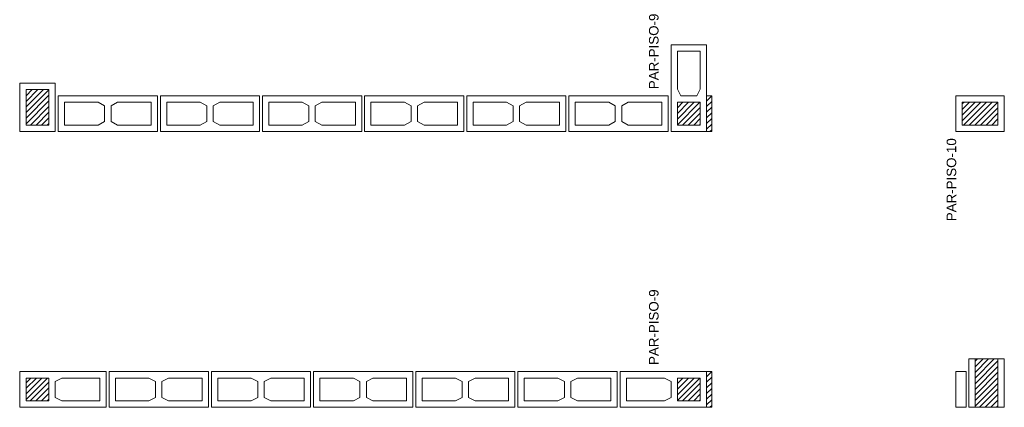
# Model space of a CAD drawing. Header units: millimetres. Extents: x 337 to 624, y -381 to -65.
# Tile 22 of 138: x 377.5 to 392.98, y -287.57 to -281.48. Entities that reach past the tile are written whole.
import ezdxf

# ---------------------------------------------------------------- set-up
doc = ezdxf.new("R2010")
doc.units = ezdxf.units.MM
doc.header["$MEASUREMENT"] = 0
for name, color, linetype, lineweight in [('PA-Ajustes', 8, 'Continuous', 5), ('PA-Graute', 8, 'Continuous', 0), ('PE-Contrafiamento L', 1, 'Continuous', 13), ('PE-Inteiro', 7, 'Continuous', 5), ('PE-Meio', 1, 'Continuous', 5), ('PE-Meio canaleta', 5, 'Continuous', 5), ('PE-Paredes', 1, 'Continuous', 5), ('PE-Pastilha', 3, 'Continuous', 5)]:
    doc.layers.add(name, color=color, linetype=linetype, lineweight=lineweight)
doc.styles.add('Arial', font='arial.ttf')
pattern_1 = [(45, (297.625946, -406.76032), (-0.044194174, 0.044194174), [])]

msp = doc.modelspace()

# ---------------------------------------------------------------- hatches: boundary and pattern name
at = {"layer": 'PA-Ajustes', "linetype": 'Continuous'}
h = msp.add_hatch(dxfattribs=at)
h.set_pattern_fill('ANSI31', color=8, scale=0.5, style=0)
h.set_pattern_definition(pattern_1)
h.paths.add_polyline_path([(388.3027, -282.6804), (388.3027, -283.2404), (388.3827, -283.2404), (388.3827, -282.6804)])
h = msp.add_hatch(dxfattribs=at)
h.set_pattern_fill('ANSI31', color=8, scale=0.5, style=0)
h.set_pattern_definition(pattern_1)
h.paths.add_polyline_path([(388.3027, -287.0127), (388.3027, -287.5727), (388.3827, -287.5727), (388.3827, -287.0127)])
at = {"layer": 'PA-Graute', "linetype": 'Continuous'}
h = msp.add_hatch(dxfattribs=at)
h.set_pattern_fill('ANSI31', color=8, scale=0.5, style=0)
h.set_pattern_definition(pattern_1)
h.paths.add_polyline_path([(377.6023, -283.1404), (377.6023, -282.5804), (377.9623, -282.5804), (377.9623, -283.1404)])
h = msp.add_hatch(dxfattribs=at)
h.set_pattern_fill('ANSI31', color=8, scale=0.5, style=0)
h.set_pattern_definition(pattern_1)
h.paths.add_polyline_path([(387.8427, -283.1404), (387.8427, -282.7804), (388.2027, -282.7804), (388.2027, -283.1404)])
h = msp.add_hatch(dxfattribs=at)
h.set_pattern_fill('ANSI31', color=8, scale=0.5, style=0)
h.set_pattern_definition(pattern_1)
h.paths.add_polyline_path([(387.8427, -283.1404), (387.8427, -282.7804), (388.2027, -282.7804), (388.2027, -283.1404)])
h = msp.add_hatch(dxfattribs=at)
h.set_pattern_fill('ANSI31', color=8, scale=0.5, style=0)
h.set_pattern_definition(pattern_1)
h.paths.add_polyline_path([(392.8827, -283.1404), (392.3227, -283.1404), (392.3227, -282.7804), (392.8827, -282.7804)])
h = msp.add_hatch(dxfattribs=at)
h.set_pattern_fill('ANSI31', color=8, scale=0.5, style=0)
h.set_pattern_definition(pattern_1)
h.paths.add_polyline_path([(392.5227, -287.5727), (392.5227, -286.8127), (392.8827, -286.8127), (392.8827, -287.5727)])
h = msp.add_hatch(dxfattribs=at)
h.set_pattern_fill('ANSI31', color=8, scale=0.5, style=0)
h.set_pattern_definition(pattern_1)
h.paths.add_polyline_path([(377.6023, -287.1127), (377.9623, -287.1127), (377.9623, -287.4727), (377.6023, -287.4727)])
h = msp.add_hatch(dxfattribs=at)
h.set_pattern_fill('ANSI31', color=8, scale=0.5, style=0)
h.set_pattern_definition(pattern_1)
h.paths.add_polyline_path([(388.2027, -287.4727), (387.8427, -287.4727), (387.8427, -287.1127), (388.2027, -287.1127)])
h = msp.add_hatch(dxfattribs=at)
h.set_pattern_fill('ANSI31', color=8, scale=0.5, style=0)
h.set_pattern_definition(pattern_1)
h.paths.add_polyline_path([(388.2027, -287.4727), (387.8427, -287.4727), (387.8427, -287.1127), (388.2027, -287.1127)])

# ---------------------------------------------------------------- linework, layer by layer
at = {"layer": 'PA-Ajustes', "linetype": 'Continuous'}
for points in [[(388.3027, -282.6804), (388.3027, -283.2404), (388.3827, -283.2404), (388.3827, -282.6804)], [(388.3027, -287.0127), (388.3027, -287.5727), (388.3827, -287.5727), (388.3827, -287.0127)]]:
    msp.add_lwpolyline(points, close=True, dxfattribs=at)
at = {"layer": 'PE-Contrafiamento L', "linetype": 'Continuous'}
for p, q in [((387.7427, -283.2404), (387.7427, -281.8804)), ((387.7427, -281.8804), (388.3027, -281.8804)), ((387.7427, -283.2404), (387.7427, -281.8804)), ((387.7427, -281.8804), (388.3027, -281.8804)), ((388.3027, -281.8804), (388.3027, -283.2404)), ((388.3027, -281.8804), (388.3027, -283.2404)), ((388.3027, -283.2404), (387.7427, -283.2404)), ((388.3027, -283.2404), (387.7427, -283.2404)), ((377.5023, -287.0127), (378.8623, -287.0127)), ((377.5023, -287.5727), (377.5023, -287.0127)), ((378.8623, -287.0127), (378.8623, -287.5727)), ((386.9427, -287.5727), (386.9427, -287.0127)), ((386.9427, -287.0127), (388.3027, -287.0127)), ((386.9427, -287.5727), (386.9427, -287.0127)), ((386.9427, -287.0127), (388.3027, -287.0127)), ((388.3027, -287.0127), (388.3027, -287.5727)), ((388.3027, -287.0127), (388.3027, -287.5727)), ((378.8623, -287.5727), (377.5023, -287.5727)), ((388.3027, -287.5727), (386.9427, -287.5727)), ((388.3027, -287.5727), (386.9427, -287.5727))]:
    msp.add_line(p, q, dxfattribs=at)
at = {"layer": 'PE-Contrafiamento L', "linetype": 'Continuous', "lineweight": 5}
for p, q in [((387.8427, -282.5764), (387.8427, -281.9804)), ((387.8427, -281.9804), (388.2027, -281.9804)), ((387.8427, -282.5764), (387.8427, -281.9804)), ((387.8427, -281.9804), (388.2027, -281.9804)), ((388.2027, -281.9804), (388.2027, -282.5764)), ((388.2027, -281.9804), (388.2027, -282.5764)), ((387.8987, -282.6804), (387.8427, -282.5764)), ((387.8987, -282.6804), (387.8427, -282.5764)), ((388.2027, -282.5764), (388.1467, -282.6804)), ((388.2027, -282.5764), (388.1467, -282.6804)), ((387.8427, -283.1404), (387.8427, -282.7804)), ((387.8427, -282.7804), (388.2027, -282.7804)), ((387.8427, -283.1404), (387.8427, -282.7804)), ((387.8427, -282.7804), (388.2027, -282.7804)), ((388.1467, -282.6804), (387.8987, -282.6804)), ((388.1467, -282.6804), (387.8987, -282.6804)), ((388.2027, -282.7804), (388.2027, -283.1404)), ((388.2027, -282.7804), (388.2027, -283.1404)), ((388.2027, -283.1404), (387.8427, -283.1404)), ((388.2027, -283.1404), (387.8427, -283.1404)), ((377.6023, -287.1127), (377.9623, -287.1127)), ((377.6023, -287.4727), (377.6023, -287.1127)), ((377.9623, -287.1127), (377.9623, -287.4727)), ((378.0623, -287.1687), (378.1663, -287.1127)), ((378.1663, -287.1127), (378.7623, -287.1127)), ((378.7623, -287.1127), (378.7623, -287.4727)), ((387.0427, -287.4727), (387.0427, -287.1127)), ((387.0427, -287.1127), (387.6387, -287.1127)), ((387.0427, -287.4727), (387.0427, -287.1127)), ((387.0427, -287.1127), (387.6387, -287.1127)), ((387.6387, -287.1127), (387.7427, -287.1687)), ((387.6387, -287.1127), (387.7427, -287.1687)), ((387.8427, -287.4727), (387.8427, -287.1127)), ((387.8427, -287.1127), (388.2027, -287.1127)), ((387.8427, -287.4727), (387.8427, -287.1127)), ((387.8427, -287.1127), (388.2027, -287.1127)), ((388.2027, -287.1127), (388.2027, -287.4727)), ((388.2027, -287.1127), (388.2027, -287.4727)), ((378.0623, -287.4167), (378.0623, -287.1687)), ((387.7427, -287.1687), (387.7427, -287.4167)), ((387.7427, -287.1687), (387.7427, -287.4167)), ((378.1663, -287.4727), (378.0623, -287.4167)), ((387.7427, -287.4167), (387.6387, -287.4727)), ((387.7427, -287.4167), (387.6387, -287.4727)), ((377.9623, -287.4727), (377.6023, -287.4727)), ((378.7623, -287.4727), (378.1663, -287.4727)), ((387.6387, -287.4727), (387.0427, -287.4727)), ((387.6387, -287.4727), (387.0427, -287.4727)), ((388.2027, -287.4727), (387.8427, -287.4727)), ((388.2027, -287.4727), (387.8427, -287.4727))]:
    msp.add_line(p, q, dxfattribs=at)
at = {"layer": 'PE-Inteiro', "linetype": 'Continuous'}
for p, q in [((378.1081, -282.6804), (379.6681, -282.6804)), ((378.1081, -283.2404), (378.1081, -282.6804)), ((379.6681, -282.6804), (379.6681, -283.2404)), ((379.7138, -282.6804), (381.2738, -282.6804)), ((379.7138, -283.2404), (379.7138, -282.6804)), ((381.2738, -282.6804), (381.2738, -283.2404)), ((381.3196, -282.6804), (382.8796, -282.6804)), ((381.3196, -283.2404), (381.3196, -282.6804)), ((382.8796, -282.6804), (382.8796, -283.2404)), ((382.9254, -282.6804), (384.4854, -282.6804)), ((382.9254, -283.2404), (382.9254, -282.6804)), ((384.4854, -282.6804), (384.4854, -283.2404)), ((384.5311, -282.6804), (386.0911, -282.6804)), ((384.5311, -283.2404), (384.5311, -282.6804)), ((386.0911, -282.6804), (386.0911, -283.2404)), ((386.1369, -282.6804), (387.6969, -282.6804)), ((386.1369, -283.2404), (386.1369, -282.6804)), ((387.6969, -282.6804), (387.6969, -283.2404)), ((379.6681, -283.2404), (378.1081, -283.2404)), ((381.2738, -283.2404), (379.7138, -283.2404)), ((382.8796, -283.2404), (381.3196, -283.2404)), ((384.4854, -283.2404), (382.9254, -283.2404)), ((386.0911, -283.2404), (384.5311, -283.2404)), ((387.6969, -283.2404), (386.1369, -283.2404)), ((378.909, -287.0127), (380.469, -287.0127)), ((378.909, -287.5727), (378.909, -287.0127)), ((380.469, -287.0127), (380.469, -287.5727)), ((380.5158, -287.0127), (382.0758, -287.0127)), ((380.5158, -287.5727), (380.5158, -287.0127)), ((382.0758, -287.0127), (382.0758, -287.5727)), ((382.1225, -287.0127), (383.6825, -287.0127)), ((382.1225, -287.5727), (382.1225, -287.0127)), ((383.6825, -287.0127), (383.6825, -287.5727)), ((383.7292, -287.0127), (385.2892, -287.0127)), ((383.7292, -287.5727), (383.7292, -287.0127)), ((385.2892, -287.0127), (385.2892, -287.5727)), ((385.336, -287.0127), (386.896, -287.0127)), ((385.336, -287.5727), (385.336, -287.0127)), ((386.896, -287.0127), (386.896, -287.5727)), ((380.469, -287.5727), (378.909, -287.5727)), ((382.0758, -287.5727), (380.5158, -287.5727)), ((383.6825, -287.5727), (382.1225, -287.5727)), ((385.2892, -287.5727), (383.7292, -287.5727)), ((386.896, -287.5727), (385.336, -287.5727))]:
    msp.add_line(p, q, dxfattribs=at)
at = {"layer": 'PE-Inteiro', "linetype": 'Continuous', "lineweight": 5}
for p, q in [((378.2081, -282.7804), (378.7341, -282.7804)), ((378.2081, -283.1404), (378.2081, -282.7804)), ((378.7341, -282.7804), (378.8381, -282.8364)), ((378.9381, -282.8364), (379.0421, -282.7804)), ((379.0421, -282.7804), (379.5681, -282.7804)), ((379.5681, -282.7804), (379.5681, -283.1404)), ((379.8138, -282.7804), (380.3398, -282.7804)), ((379.8138, -283.1404), (379.8138, -282.7804)), ((380.3398, -282.7804), (380.4438, -282.8364)), ((380.5438, -282.8364), (380.6478, -282.7804)), ((380.6478, -282.7804), (381.1738, -282.7804)), ((381.1738, -282.7804), (381.1738, -283.1404)), ((381.4196, -282.7804), (381.9456, -282.7804)), ((381.4196, -283.1404), (381.4196, -282.7804)), ((381.9456, -282.7804), (382.0496, -282.8364)), ((382.1496, -282.8364), (382.2536, -282.7804)), ((382.2536, -282.7804), (382.7796, -282.7804)), ((382.7796, -282.7804), (382.7796, -283.1404)), ((383.0254, -282.7804), (383.5514, -282.7804)), ((383.0254, -283.1404), (383.0254, -282.7804)), ((383.5514, -282.7804), (383.6554, -282.8364)), ((383.7554, -282.8364), (383.8594, -282.7804)), ((383.8594, -282.7804), (384.3854, -282.7804)), ((384.3854, -282.7804), (384.3854, -283.1404)), ((384.6311, -282.7804), (385.1571, -282.7804)), ((384.6311, -283.1404), (384.6311, -282.7804)), ((385.1571, -282.7804), (385.2611, -282.8364)), ((385.3611, -282.8364), (385.4651, -282.7804)), ((385.4651, -282.7804), (385.9911, -282.7804)), ((385.9911, -282.7804), (385.9911, -283.1404)), ((386.2369, -282.7804), (386.7629, -282.7804)), ((386.2369, -283.1404), (386.2369, -282.7804)), ((386.7629, -282.7804), (386.8669, -282.8364)), ((386.9669, -282.8364), (387.0709, -282.7804)), ((387.0709, -282.7804), (387.5969, -282.7804)), ((387.5969, -282.7804), (387.5969, -283.1404)), ((378.8381, -282.8364), (378.8381, -283.0844)), ((378.9381, -283.0844), (378.9381, -282.8364)), ((380.4438, -282.8364), (380.4438, -283.0844)), ((380.5438, -283.0844), (380.5438, -282.8364)), ((382.0496, -282.8364), (382.0496, -283.0844)), ((382.1496, -283.0844), (382.1496, -282.8364)), ((383.6554, -282.8364), (383.6554, -283.0844)), ((383.7554, -283.0844), (383.7554, -282.8364)), ((385.2611, -282.8364), (385.2611, -283.0844)), ((385.3611, -283.0844), (385.3611, -282.8364)), ((386.8669, -282.8364), (386.8669, -283.0844)), ((386.9669, -283.0844), (386.9669, -282.8364)), ((378.8381, -283.0844), (378.7341, -283.1404)), ((379.0421, -283.1404), (378.9381, -283.0844)), ((380.4438, -283.0844), (380.3398, -283.1404)), ((380.6478, -283.1404), (380.5438, -283.0844)), ((382.0496, -283.0844), (381.9456, -283.1404)), ((382.2536, -283.1404), (382.1496, -283.0844)), ((383.6554, -283.0844), (383.5514, -283.1404)), ((383.8594, -283.1404), (383.7554, -283.0844)), ((385.2611, -283.0844), (385.1571, -283.1404)), ((385.4651, -283.1404), (385.3611, -283.0844)), ((386.8669, -283.0844), (386.7629, -283.1404)), ((387.0709, -283.1404), (386.9669, -283.0844)), ((378.7341, -283.1404), (378.2081, -283.1404)), ((379.5681, -283.1404), (379.0421, -283.1404)), ((380.3398, -283.1404), (379.8138, -283.1404)), ((381.1738, -283.1404), (380.6478, -283.1404)), ((381.9456, -283.1404), (381.4196, -283.1404)), ((382.7796, -283.1404), (382.2536, -283.1404)), ((383.5514, -283.1404), (383.0254, -283.1404)), ((384.3854, -283.1404), (383.8594, -283.1404)), ((385.1571, -283.1404), (384.6311, -283.1404)), ((385.9911, -283.1404), (385.4651, -283.1404)), ((386.7629, -283.1404), (386.2369, -283.1404)), ((387.5969, -283.1404), (387.0709, -283.1404)), ((379.009, -287.1127), (379.535, -287.1127)), ((379.009, -287.4727), (379.009, -287.1127)), ((379.535, -287.1127), (379.639, -287.1687)), ((379.739, -287.1687), (379.843, -287.1127)), ((379.843, -287.1127), (380.369, -287.1127)), ((380.369, -287.1127), (380.369, -287.4727)), ((380.6158, -287.1127), (381.1418, -287.1127)), ((380.6158, -287.4727), (380.6158, -287.1127)), ((381.1418, -287.1127), (381.2458, -287.1687)), ((381.3458, -287.1687), (381.4498, -287.1127)), ((381.4498, -287.1127), (381.9758, -287.1127)), ((381.9758, -287.1127), (381.9758, -287.4727)), ((382.2225, -287.1127), (382.7485, -287.1127)), ((382.2225, -287.4727), (382.2225, -287.1127)), ((382.7485, -287.1127), (382.8525, -287.1687)), ((382.9525, -287.1687), (383.0565, -287.1127)), ((383.0565, -287.1127), (383.5825, -287.1127)), ((383.5825, -287.1127), (383.5825, -287.4727)), ((383.8292, -287.1127), (384.3552, -287.1127)), ((383.8292, -287.4727), (383.8292, -287.1127)), ((384.3552, -287.1127), (384.4592, -287.1687)), ((384.5592, -287.1687), (384.6632, -287.1127)), ((384.6632, -287.1127), (385.1892, -287.1127)), ((385.1892, -287.1127), (385.1892, -287.4727)), ((385.436, -287.1127), (385.962, -287.1127)), ((385.436, -287.4727), (385.436, -287.1127)), ((385.962, -287.1127), (386.066, -287.1687)), ((386.166, -287.1687), (386.27, -287.1127)), ((386.27, -287.1127), (386.796, -287.1127)), ((386.796, -287.1127), (386.796, -287.4727)), ((379.639, -287.1687), (379.639, -287.4167)), ((379.739, -287.4167), (379.739, -287.1687)), ((381.2458, -287.1687), (381.2458, -287.4167)), ((381.3458, -287.4167), (381.3458, -287.1687)), ((382.8525, -287.1687), (382.8525, -287.4167)), ((382.9525, -287.4167), (382.9525, -287.1687)), ((384.4592, -287.1687), (384.4592, -287.4167)), ((384.5592, -287.4167), (384.5592, -287.1687)), ((386.066, -287.1687), (386.066, -287.4167)), ((386.166, -287.4167), (386.166, -287.1687)), ((379.639, -287.4167), (379.535, -287.4727)), ((379.843, -287.4727), (379.739, -287.4167)), ((381.2458, -287.4167), (381.1418, -287.4727)), ((381.4498, -287.4727), (381.3458, -287.4167)), ((382.8525, -287.4167), (382.7485, -287.4727)), ((383.0565, -287.4727), (382.9525, -287.4167)), ((384.4592, -287.4167), (384.3552, -287.4727)), ((384.6632, -287.4727), (384.5592, -287.4167)), ((386.066, -287.4167), (385.962, -287.4727)), ((386.27, -287.4727), (386.166, -287.4167)), ((379.535, -287.4727), (379.009, -287.4727)), ((380.369, -287.4727), (379.843, -287.4727)), ((381.1418, -287.4727), (380.6158, -287.4727)), ((381.9758, -287.4727), (381.4498, -287.4727)), ((382.7485, -287.4727), (382.2225, -287.4727)), ((383.5825, -287.4727), (383.0565, -287.4727)), ((384.3552, -287.4727), (383.8292, -287.4727)), ((385.1892, -287.4727), (384.6632, -287.4727)), ((385.962, -287.4727), (385.436, -287.4727)), ((386.796, -287.4727), (386.27, -287.4727))]:
    msp.add_line(p, q, dxfattribs=at)
at = {"layer": 'PE-Meio', "linetype": 'Continuous'}
for p, q in [((377.5023, -283.2404), (377.5023, -282.4804)), ((377.5023, -282.4804), (378.0623, -282.4804)), ((378.0623, -282.4804), (378.0623, -283.2404)), ((392.2227, -283.2404), (392.2227, -282.6804)), ((392.2227, -282.6804), (392.9827, -282.6804)), ((392.9827, -282.6804), (392.9827, -283.2404)), ((378.0623, -283.2404), (377.5023, -283.2404)), ((392.9827, -283.2404), (392.2227, -283.2404))]:
    msp.add_line(p, q, dxfattribs=at)
at = {"layer": 'PE-Meio', "linetype": 'Continuous', "lineweight": 5}
for p, q in [((377.6023, -283.1404), (377.6023, -282.5804)), ((377.6023, -282.5804), (377.9623, -282.5804)), ((377.9623, -282.5804), (377.9623, -283.1404)), ((392.3227, -283.1404), (392.3227, -282.7804)), ((392.3227, -282.7804), (392.8827, -282.7804)), ((392.8827, -282.7804), (392.8827, -283.1404)), ((377.9623, -283.1404), (377.6023, -283.1404)), ((392.8827, -283.1404), (392.3227, -283.1404))]:
    msp.add_line(p, q, dxfattribs=at)
at = {"layer": 'PE-Meio canaleta', "linetype": 'Continuous'}
for p, q in [((392.4227, -287.5727), (392.4227, -286.8127)), ((392.4227, -286.8127), (392.9827, -286.8127)), ((392.9827, -286.8127), (392.9827, -287.5727)), ((392.9827, -287.5727), (392.4227, -287.5727))]:
    msp.add_line(p, q, dxfattribs=at)
at = {"layer": 'PE-Meio canaleta', "linetype": 'Continuous', "lineweight": 5}
for p, q in [((392.5227, -287.5727), (392.5227, -286.8127)), ((392.5227, -286.8127), (392.8827, -286.8127)), ((392.8827, -286.8127), (392.8827, -287.5727)), ((392.8827, -287.5727), (392.5227, -287.5727))]:
    msp.add_line(p, q, dxfattribs=at)
at = {"layer": 'PE-Pastilha', "linetype": 'Continuous'}
for p, q in [((392.2227, -287.0127), (392.3827, -287.0127)), ((392.2227, -287.5727), (392.2227, -287.0127)), ((392.3827, -287.0127), (392.3827, -287.5727)), ((392.3827, -287.5727), (392.2227, -287.5727))]:
    msp.add_line(p, q, dxfattribs=at)

# ---------------------------------------------------------------- texts
at = {"layer": 'PE-Paredes', "char_height": 0.15, "rotation": 90.00021, "line_spacing_factor": 0.9, "style": 'Arial'}
for s, insert, width, attachment_point in [('PAR-PISO-9', (387.5482, -282.5754), 2.415762, 7), ('PAR-PISO-10', (392.2282, -283.3454), 2.648765, 9), ('PAR-PISO-9', (387.5482, -286.9077), 2.415762, 7)]:
    msp.add_mtext(s, dxfattribs=dict(at, insert=insert, width=width, attachment_point=attachment_point))

doc.saveas('drawing.dxf')
